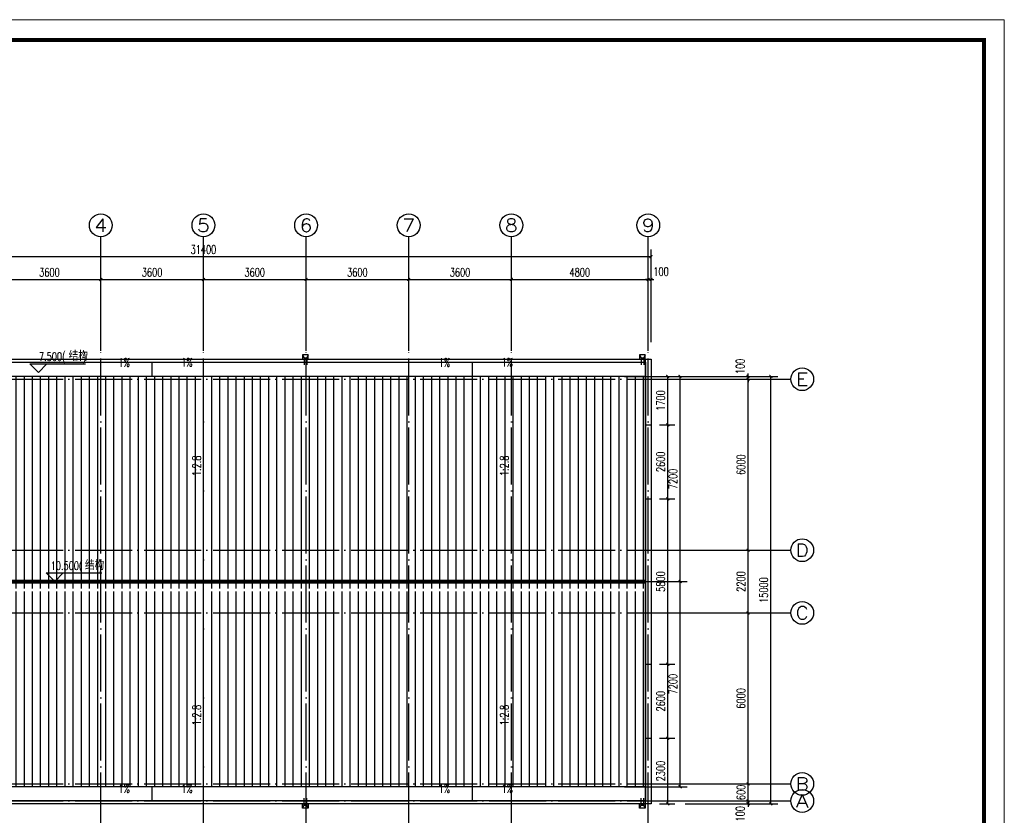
# Model space of a CAD drawing. Extents: x 88237 to 730297, y -11868 to 107702.
# Tile 22 of 51: x 391336 to 425869, y 56884 to 84802. Entities that reach past the tile are written whole.
import ezdxf
from ezdxf.enums import TextEntityAlignment as Align

# ---------------------------------------------------------------- set-up
doc = ezdxf.new("R2010")
doc.units = 0
doc.header["$LTSCALE"] = 1000
doc.header["$MEASUREMENT"] = 0
doc.linetypes.add('DOTE', pattern=[2.42, 2, -0.2, 0.02, -0.2])
for name, color, linetype in [('AXIS', 3, 'Continuous'), ('AXIS_TEXT', 7, 'Continuous'), ('DIM_ELEV', 3, 'Continuous'), ('DIM_SYMB', 3, 'Continuous'), ('DOTE', 1, 'DOTE'), ('PUB_DIM', 3, 'Continuous'), ('PUB_HATCH', 8, 'Continuous'), ('PUB_TEXT', 7, 'Continuous'), ('STAIR', 4, 'Continuous'), ('图框', 7, 'Continuous')]:
    doc.layers.add(name, color=color, linetype=linetype)
doc.styles.add('_TCH_AXIS', font='COMPLEX', dxfattribs={"bigfont": 'GBCBIG'})
doc.styles.add('_TCH_DIM', font='SIMPLEX', dxfattribs={"bigfont": 'GBCBIG'})
doc.styles.add('_TCH_DIM_T3', font='SIMPLEX', dxfattribs={"width": 0.705882, "bigfont": 'GBCBIG'})
doc.styles.add('COMPLEX', font='COMPLEX')
doc.dimstyles.new('_TCH_ARCH&&100', dxfattribs={"dimtxt": 297.5, "dimasz": 100, "dimexe": 250, "dimexo": 300, "dimgap": 100, "dimtad": 1, "dimdec": 0, "dimzin": 0, "dimdsep": 46, "dimtxsty": '_TCH_DIM_T3', "dimblk": 'ARCHTICK', "dimcen": 0.09, "dimclrt": 7, "dimazin": 2, "dimtfac": 1, "dimtdec": 0, "dimtix": 1, "dimtmove": 2, "dimatfit": 3, "dimfxl": 1, "dimtolj": 1, "dimtzin": 0, "dimarcsym": 0})

# ---------------------------------------------------------------- blocks, each defined once
blk = doc.blocks.new('sd1')
at = {"layer": 'STAIR'}
for p, q in [((0, 0), (50, -100)), ((200, 0), (150, -100)), ((50, -100), (50, -350)), ((50, -100), (150, -100)), ((150, -100), (150, -350))]:
    blk.add_line(p, q, dxfattribs=at)
blk.add_lwpolyline([(150, -150), (200, -150), (200, 0), (0, 0), (0, -150), (150, -150)], dxfattribs=at)
blk = doc.blocks.new('_ArchTick')
at = {"color": 0, "linetype": 'ByBlock', "const_width": 0.4}
blk.add_lwpolyline([(-0.5, -0.5), (0.5, 0.5)], dxfattribs=at)
blk = doc.blocks.new('*D269')
at = {"layer": 'Defpoints', "color": 0}
for p in [(413480, 72287), (414066, 72287), (413480, 70587)]:
    blk.add_point(p, dxfattribs=at)
at = {"layer": 'PUB_DIM', "color": 0, "lineweight": -2}
for p, q in [((413780, 72287), (414316, 72287)), ((414066, 70587), (414066, 72287)), ((413780, 70587), (414316, 70587))]:
    blk.add_line(p, q, dxfattribs=at)
at = {"layer": 'PUB_DIM', "color": 0, "lineweight": -2, "xscale": 100, "yscale": 100, "zscale": 100}
for p, rotation in [((414066, 72287), 90), ((414066, 70587), 270)]:
    blk.add_blockref('_ArchTick', p, dxfattribs=dict(at, rotation=rotation))
at = {"layer": 'PUB_DIM', "color": 7, "insert": (413817, 71437), "char_height": 297.5, "attachment_point": 5, "rotation": 90, "style": '_TCH_DIM_T3'}
blk.add_mtext('\\A1;1700', dxfattribs=at)
blk = doc.blocks.new('*D270')
at = {"layer": 'Defpoints', "color": 0}
for p in [(413480, 70587), (414066, 70587), (413480, 67987)]:
    blk.add_point(p, dxfattribs=at)
at = {"layer": 'PUB_DIM', "color": 0, "lineweight": -2}
for p, q in [((413780, 70587), (414316, 70587)), ((414066, 67987), (414066, 70587)), ((413780, 67987), (414316, 67987))]:
    blk.add_line(p, q, dxfattribs=at)
at = {"layer": 'PUB_DIM', "color": 0, "lineweight": -2, "xscale": 100, "yscale": 100, "zscale": 100}
for p, rotation in [((414066, 70587), 90), ((414066, 67987), 270)]:
    blk.add_blockref('_ArchTick', p, dxfattribs=dict(at, rotation=rotation))
at = {"layer": 'PUB_DIM', "color": 7, "insert": (413817, 69287), "char_height": 297.5, "attachment_point": 5, "rotation": 90, "style": '_TCH_DIM_T3'}
blk.add_mtext('\\A1;2600', dxfattribs=at)
blk = doc.blocks.new('*D271')
at = {"layer": 'Defpoints', "color": 0}
for p in [(413480, 67987), (414066, 67987), (413480, 62187)]:
    blk.add_point(p, dxfattribs=at)
at = {"layer": 'PUB_DIM', "color": 0, "lineweight": -2}
for p, q in [((413780, 67987), (414316, 67987)), ((414066, 62187), (414066, 67987)), ((413780, 62187), (414316, 62187))]:
    blk.add_line(p, q, dxfattribs=at)
at = {"layer": 'PUB_DIM', "color": 0, "lineweight": -2, "xscale": 100, "yscale": 100, "zscale": 100}
for p, rotation in [((414066, 67987), 90), ((414066, 62187), 270)]:
    blk.add_blockref('_ArchTick', p, dxfattribs=dict(at, rotation=rotation))
at = {"layer": 'PUB_DIM', "color": 7, "insert": (413817, 65087), "char_height": 297.5, "attachment_point": 5, "rotation": 90, "style": '_TCH_DIM_T3'}
blk.add_mtext('\\A1;5800', dxfattribs=at)
blk = doc.blocks.new('*D272')
at = {"layer": 'Defpoints', "color": 0}
for p in [(413480, 62187), (414066, 62187), (413480, 59587)]:
    blk.add_point(p, dxfattribs=at)
at = {"layer": 'PUB_DIM', "color": 0, "lineweight": -2}
for p, q in [((413780, 62187), (414316, 62187)), ((414066, 59587), (414066, 62187)), ((413780, 59587), (414316, 59587))]:
    blk.add_line(p, q, dxfattribs=at)
at = {"layer": 'PUB_DIM', "color": 0, "lineweight": -2, "xscale": 100, "yscale": 100, "zscale": 100}
for p, rotation in [((414066, 62187), 90), ((414066, 59587), 270)]:
    blk.add_blockref('_ArchTick', p, dxfattribs=dict(at, rotation=rotation))
at = {"layer": 'PUB_DIM', "color": 7, "insert": (413817, 60887), "char_height": 297.5, "attachment_point": 5, "rotation": 90, "style": '_TCH_DIM_T3'}
blk.add_mtext('\\A1;2600', dxfattribs=at)
blk = doc.blocks.new('*D273')
at = {"layer": 'Defpoints', "color": 0}
for p in [(413480, 59587), (414066, 59587), (413480, 57287)]:
    blk.add_point(p, dxfattribs=at)
at = {"layer": 'PUB_DIM', "color": 0, "lineweight": -2}
for p, q in [((413780, 59587), (414316, 59587)), ((414066, 57287), (414066, 59587)), ((413780, 57287), (414316, 57287))]:
    blk.add_line(p, q, dxfattribs=at)
at = {"layer": 'PUB_DIM', "color": 0, "lineweight": -2, "xscale": 100, "yscale": 100, "zscale": 100}
for p, rotation in [((414066, 59587), 90), ((414066, 57287), 270)]:
    blk.add_blockref('_ArchTick', p, dxfattribs=dict(at, rotation=rotation))
at = {"layer": 'PUB_DIM', "color": 7, "insert": (413817, 58437), "char_height": 297.5, "attachment_point": 5, "rotation": 90, "style": '_TCH_DIM_T3'}
blk.add_mtext('\\A1;2300', dxfattribs=at)
blk = doc.blocks.new('*D274')
at = {"layer": 'Defpoints', "color": 0}
for p in [(412252, 72287), (414498, 72287), (412252, 65087)]:
    blk.add_point(p, dxfattribs=at)
at = {"layer": 'PUB_DIM', "color": 0, "lineweight": -2}
for p, q in [((412552, 72287), (414748, 72287)), ((414498, 65087), (414498, 72287)), ((412552, 65087), (414748, 65087))]:
    blk.add_line(p, q, dxfattribs=at)
at = {"layer": 'PUB_DIM', "color": 0, "lineweight": -2, "xscale": 100, "yscale": 100, "zscale": 100}
for p, rotation in [((414498, 72287), 90), ((414498, 65087), 270)]:
    blk.add_blockref('_ArchTick', p, dxfattribs=dict(at, rotation=rotation))
at = {"layer": 'PUB_DIM', "color": 7, "insert": (414249, 68687), "char_height": 297.5, "attachment_point": 5, "rotation": 90, "style": '_TCH_DIM_T3'}
blk.add_mtext('\\A1;7200', dxfattribs=at)
blk = doc.blocks.new('*D275')
at = {"layer": 'Defpoints', "color": 0}
for p in [(412252, 65087), (414498, 65087), (412252, 57887)]:
    blk.add_point(p, dxfattribs=at)
at = {"layer": 'PUB_DIM', "color": 0, "lineweight": -2}
for p, q in [((412552, 65087), (414748, 65087)), ((414498, 57887), (414498, 65087)), ((412552, 57887), (414748, 57887))]:
    blk.add_line(p, q, dxfattribs=at)
at = {"layer": 'PUB_DIM', "color": 0, "lineweight": -2, "xscale": 100, "yscale": 100, "zscale": 100}
for p, rotation in [((414498, 65087), 90), ((414498, 57887), 270)]:
    blk.add_blockref('_ArchTick', p, dxfattribs=dict(at, rotation=rotation))
at = {"layer": 'PUB_DIM', "color": 7, "insert": (414249, 61487), "char_height": 297.5, "attachment_point": 5, "rotation": 90, "style": '_TCH_DIM_T3'}
blk.add_mtext('\\A1;7200', dxfattribs=at)
blk = doc.blocks.new('*D276')
at = {"layer": 'AXIS', "color": 0, "lineweight": -2}
for p, q in [((414680, 57387), (417130, 57387)), ((416880, 57387), (416880, 57487)), ((416880, 57287), (416880, 57387)), ((414680, 57287), (417130, 57287)), ((416880, 57287), (416880, 57187))]:
    blk.add_line(p, q, dxfattribs=at)
at = {"layer": 'Defpoints', "color": 0}
for p in [(414380, 57387), (416880, 57387), (414380, 57287)]:
    blk.add_point(p, dxfattribs=at)
at = {"layer": 'AXIS', "color": 0, "lineweight": -2, "xscale": 100, "yscale": 100, "zscale": 100}
for p, rotation in [((416880, 57387), 270), ((416880, 57287), 90)]:
    blk.add_blockref('_ArchTick', p, dxfattribs=dict(at, rotation=rotation))
at = {"layer": 'AXIS', "color": 7, "insert": (416605, 56937), "char_height": 297.5, "attachment_point": 5, "rotation": 90, "style": '_TCH_DIM_T3'}
blk.add_mtext('\\A1;100', dxfattribs=at)
blk = doc.blocks.new('*D277')
at = {"layer": 'AXIS', "color": 0, "lineweight": -2}
for p, q in [((416880, 57987), (416880, 58087)), ((414680, 57987), (417130, 57987)), ((416880, 57387), (416880, 57987)), ((414680, 57387), (417130, 57387)), ((416880, 57387), (416880, 57287))]:
    blk.add_line(p, q, dxfattribs=at)
at = {"layer": 'Defpoints', "color": 0}
for p in [(414380, 57987), (416880, 57987), (414380, 57387)]:
    blk.add_point(p, dxfattribs=at)
at = {"layer": 'AXIS', "color": 0, "lineweight": -2, "xscale": 100, "yscale": 100, "zscale": 100}
for p, rotation in [((416880, 57987), 270), ((416880, 57387), 90)]:
    blk.add_blockref('_ArchTick', p, dxfattribs=dict(at, rotation=rotation))
at = {"layer": 'AXIS', "color": 7, "insert": (416631, 57687), "char_height": 297.5, "attachment_point": 5, "rotation": 90, "style": '_TCH_DIM_T3'}
blk.add_mtext('\\A1;600', dxfattribs=at)
blk = doc.blocks.new('*D278')
at = {"layer": 'AXIS', "color": 0, "lineweight": -2}
for p, q in [((414680, 63987), (417130, 63987)), ((416880, 57987), (416880, 63987)), ((414680, 57987), (417130, 57987))]:
    blk.add_line(p, q, dxfattribs=at)
at = {"layer": 'Defpoints', "color": 0}
for p in [(414380, 63987), (416880, 63987), (414380, 57987)]:
    blk.add_point(p, dxfattribs=at)
at = {"layer": 'AXIS', "color": 0, "lineweight": -2, "xscale": 100, "yscale": 100, "zscale": 100}
for p, rotation in [((416880, 63987), 90), ((416880, 57987), 270)]:
    blk.add_blockref('_ArchTick', p, dxfattribs=dict(at, rotation=rotation))
at = {"layer": 'AXIS', "color": 7, "insert": (416631, 60987), "char_height": 297.5, "attachment_point": 5, "rotation": 90, "style": '_TCH_DIM_T3'}
blk.add_mtext('\\A1;6000', dxfattribs=at)
blk = doc.blocks.new('*D279')
at = {"layer": 'AXIS', "color": 0, "lineweight": -2}
for p, q in [((414680, 66187), (417130, 66187)), ((416880, 63987), (416880, 66187)), ((414680, 63987), (417130, 63987))]:
    blk.add_line(p, q, dxfattribs=at)
at = {"layer": 'Defpoints', "color": 0}
for p in [(414380, 66187), (416880, 66187), (414380, 63987)]:
    blk.add_point(p, dxfattribs=at)
at = {"layer": 'AXIS', "color": 0, "lineweight": -2, "xscale": 100, "yscale": 100, "zscale": 100}
for p, rotation in [((416880, 66187), 90), ((416880, 63987), 270)]:
    blk.add_blockref('_ArchTick', p, dxfattribs=dict(at, rotation=rotation))
at = {"layer": 'AXIS', "color": 7, "insert": (416631, 65087), "char_height": 297.5, "attachment_point": 5, "rotation": 90, "style": '_TCH_DIM_T3'}
blk.add_mtext('\\A1;2200', dxfattribs=at)
blk = doc.blocks.new('*D280')
at = {"layer": 'AXIS', "color": 0, "lineweight": -2}
for p, q in [((414680, 72187), (417130, 72187)), ((416880, 66187), (416880, 72187)), ((414680, 66187), (417130, 66187))]:
    blk.add_line(p, q, dxfattribs=at)
at = {"layer": 'Defpoints', "color": 0}
for p in [(414380, 72187), (416880, 72187), (414380, 66187)]:
    blk.add_point(p, dxfattribs=at)
at = {"layer": 'AXIS', "color": 0, "lineweight": -2, "xscale": 100, "yscale": 100, "zscale": 100}
for p, rotation in [((416880, 72187), 90), ((416880, 66187), 270)]:
    blk.add_blockref('_ArchTick', p, dxfattribs=dict(at, rotation=rotation))
at = {"layer": 'AXIS', "color": 7, "insert": (416631, 69187), "char_height": 297.5, "attachment_point": 5, "rotation": 90, "style": '_TCH_DIM_T3'}
blk.add_mtext('\\A1;6000', dxfattribs=at)
blk = doc.blocks.new('*D281')
at = {"layer": 'AXIS', "color": 0, "lineweight": -2}
for p, q in [((414680, 72287), (417130, 72287)), ((414680, 72187), (417130, 72187)), ((416880, 72287), (416880, 72387)), ((416880, 72187), (416880, 72287)), ((416880, 72187), (416880, 72087))]:
    blk.add_line(p, q, dxfattribs=at)
at = {"layer": 'Defpoints', "color": 0}
for p in [(414380, 72287), (414380, 72187), (416880, 72287)]:
    blk.add_point(p, dxfattribs=at)
at = {"layer": 'AXIS', "color": 0, "lineweight": -2, "xscale": 100, "yscale": 100, "zscale": 100}
for p, rotation in [((416880, 72287), 270), ((416880, 72187), 90)]:
    blk.add_blockref('_ArchTick', p, dxfattribs=dict(at, rotation=rotation))
at = {"layer": 'AXIS', "color": 7, "insert": (416605, 72637), "char_height": 297.5, "attachment_point": 5, "rotation": 90, "style": '_TCH_DIM_T3'}
blk.add_mtext('\\A1;100', dxfattribs=at)
blk = doc.blocks.new('*D282')
at = {"layer": 'AXIS', "color": 0, "lineweight": -2}
for p, q in [((414680, 72287), (417930, 72287)), ((417680, 57287), (417680, 72287)), ((414680, 57287), (417930, 57287))]:
    blk.add_line(p, q, dxfattribs=at)
at = {"layer": 'Defpoints', "color": 0}
for p in [(414380, 72287), (417680, 72287), (414380, 57287)]:
    blk.add_point(p, dxfattribs=at)
at = {"layer": 'AXIS', "color": 0, "lineweight": -2, "xscale": 100, "yscale": 100, "zscale": 100}
for p, rotation in [((417680, 72287), 90), ((417680, 57287), 270)]:
    blk.add_blockref('_ArchTick', p, dxfattribs=dict(at, rotation=rotation))
at = {"layer": 'AXIS', "color": 7, "insert": (417431, 64787), "char_height": 297.5, "attachment_point": 5, "rotation": 90, "style": '_TCH_DIM_T3'}
blk.add_mtext('\\A1;15000', dxfattribs=at)
blk = doc.blocks.new('*D293')
at = {"layer": 'AXIS', "color": 0, "lineweight": -2}
for p, q in [((390580, 73487), (390580, 75937)), ((390580, 75687), (394180, 75687)), ((394180, 73487), (394180, 75937))]:
    blk.add_line(p, q, dxfattribs=at)
at = {"layer": 'Defpoints', "color": 0}
for p in [(394180, 75687), (390580, 73187), (394180, 73187)]:
    blk.add_point(p, dxfattribs=at)
at = {"layer": 'AXIS', "color": 0, "lineweight": -2, "xscale": 100, "yscale": 100, "zscale": 100, "rotation": 180}
blk.add_blockref('_ArchTick', (390580, 75687), dxfattribs=at)
at = {"layer": 'AXIS', "color": 0, "lineweight": -2, "xscale": 100, "yscale": 100, "zscale": 100}
blk.add_blockref('_ArchTick', (394180, 75687), dxfattribs=at)
at = {"layer": 'AXIS', "color": 7, "insert": (392380, 75936), "char_height": 297.5, "attachment_point": 5, "style": '_TCH_DIM_T3'}
blk.add_mtext('\\A1;3600', dxfattribs=at)
blk = doc.blocks.new('*D294')
at = {"layer": 'AXIS', "color": 0, "lineweight": -2}
for p, q in [((394180, 73487), (394180, 75937)), ((394180, 75687), (397780, 75687)), ((397780, 73487), (397780, 75937))]:
    blk.add_line(p, q, dxfattribs=at)
at = {"layer": 'Defpoints', "color": 0}
for p in [(397780, 75687), (394180, 73187), (397780, 73187)]:
    blk.add_point(p, dxfattribs=at)
at = {"layer": 'AXIS', "color": 0, "lineweight": -2, "xscale": 100, "yscale": 100, "zscale": 100, "rotation": 180}
blk.add_blockref('_ArchTick', (394180, 75687), dxfattribs=at)
at = {"layer": 'AXIS', "color": 0, "lineweight": -2, "xscale": 100, "yscale": 100, "zscale": 100}
blk.add_blockref('_ArchTick', (397780, 75687), dxfattribs=at)
at = {"layer": 'AXIS', "color": 7, "insert": (395980, 75936), "char_height": 297.5, "attachment_point": 5, "style": '_TCH_DIM_T3'}
blk.add_mtext('\\A1;3600', dxfattribs=at)
blk = doc.blocks.new('*D295')
at = {"layer": 'AXIS', "color": 0, "lineweight": -2}
for p, q in [((397780, 73487), (397780, 75937)), ((397780, 75687), (401380, 75687)), ((401380, 73487), (401380, 75937))]:
    blk.add_line(p, q, dxfattribs=at)
at = {"layer": 'Defpoints', "color": 0}
for p in [(401380, 75687), (397780, 73187), (401380, 73187)]:
    blk.add_point(p, dxfattribs=at)
at = {"layer": 'AXIS', "color": 0, "lineweight": -2, "xscale": 100, "yscale": 100, "zscale": 100, "rotation": 180}
blk.add_blockref('_ArchTick', (397780, 75687), dxfattribs=at)
at = {"layer": 'AXIS', "color": 0, "lineweight": -2, "xscale": 100, "yscale": 100, "zscale": 100}
blk.add_blockref('_ArchTick', (401380, 75687), dxfattribs=at)
at = {"layer": 'AXIS', "color": 7, "insert": (399580, 75936), "char_height": 297.5, "attachment_point": 5, "style": '_TCH_DIM_T3'}
blk.add_mtext('\\A1;3600', dxfattribs=at)
blk = doc.blocks.new('*D296')
at = {"layer": 'AXIS', "color": 0, "lineweight": -2}
for p, q in [((401380, 73487), (401380, 75937)), ((401380, 75687), (404980, 75687)), ((404980, 73487), (404980, 75937))]:
    blk.add_line(p, q, dxfattribs=at)
at = {"layer": 'Defpoints', "color": 0}
for p in [(404980, 75687), (401380, 73187), (404980, 73187)]:
    blk.add_point(p, dxfattribs=at)
at = {"layer": 'AXIS', "color": 0, "lineweight": -2, "xscale": 100, "yscale": 100, "zscale": 100, "rotation": 180}
blk.add_blockref('_ArchTick', (401380, 75687), dxfattribs=at)
at = {"layer": 'AXIS', "color": 0, "lineweight": -2, "xscale": 100, "yscale": 100, "zscale": 100}
blk.add_blockref('_ArchTick', (404980, 75687), dxfattribs=at)
at = {"layer": 'AXIS', "color": 7, "insert": (403180, 75936), "char_height": 297.5, "attachment_point": 5, "style": '_TCH_DIM_T3'}
blk.add_mtext('\\A1;3600', dxfattribs=at)
blk = doc.blocks.new('*D297')
at = {"layer": 'AXIS', "color": 0, "lineweight": -2}
for p, q in [((404980, 73487), (404980, 75937)), ((404980, 75687), (408580, 75687)), ((408580, 73487), (408580, 75937))]:
    blk.add_line(p, q, dxfattribs=at)
at = {"layer": 'Defpoints', "color": 0}
for p in [(408580, 75687), (404980, 73187), (408580, 73187)]:
    blk.add_point(p, dxfattribs=at)
at = {"layer": 'AXIS', "color": 0, "lineweight": -2, "xscale": 100, "yscale": 100, "zscale": 100, "rotation": 180}
blk.add_blockref('_ArchTick', (404980, 75687), dxfattribs=at)
at = {"layer": 'AXIS', "color": 0, "lineweight": -2, "xscale": 100, "yscale": 100, "zscale": 100}
blk.add_blockref('_ArchTick', (408580, 75687), dxfattribs=at)
at = {"layer": 'AXIS', "color": 7, "insert": (406780, 75936), "char_height": 297.5, "attachment_point": 5, "style": '_TCH_DIM_T3'}
blk.add_mtext('\\A1;3600', dxfattribs=at)
blk = doc.blocks.new('*D298')
at = {"layer": 'AXIS', "color": 0, "lineweight": -2}
for p, q in [((408580, 73487), (408580, 75937)), ((408580, 75687), (413380, 75687)), ((413380, 73487), (413380, 75937))]:
    blk.add_line(p, q, dxfattribs=at)
at = {"layer": 'Defpoints', "color": 0}
for p in [(413380, 75687), (408580, 73187), (413380, 73187)]:
    blk.add_point(p, dxfattribs=at)
at = {"layer": 'AXIS', "color": 0, "lineweight": -2, "xscale": 100, "yscale": 100, "zscale": 100, "rotation": 180}
blk.add_blockref('_ArchTick', (408580, 75687), dxfattribs=at)
at = {"layer": 'AXIS', "color": 0, "lineweight": -2, "xscale": 100, "yscale": 100, "zscale": 100}
blk.add_blockref('_ArchTick', (413380, 75687), dxfattribs=at)
at = {"layer": 'AXIS', "color": 7, "insert": (410980, 75936), "char_height": 297.5, "attachment_point": 5, "style": '_TCH_DIM_T3'}
blk.add_mtext('\\A1;4800', dxfattribs=at)
blk = doc.blocks.new('*D299')
at = {"layer": 'AXIS', "color": 0, "lineweight": -2}
for p, q in [((413380, 75687), (413280, 75687)), ((413380, 73487), (413380, 75937)), ((413380, 75687), (413480, 75687)), ((413480, 73487), (413480, 75937)), ((413480, 75687), (413580, 75687))]:
    blk.add_line(p, q, dxfattribs=at)
at = {"layer": 'Defpoints', "color": 0}
for p in [(413480, 75687), (413380, 73187), (413480, 73187)]:
    blk.add_point(p, dxfattribs=at)
at = {"layer": 'AXIS', "color": 0, "lineweight": -2, "xscale": 100, "yscale": 100, "zscale": 100}
blk.add_blockref('_ArchTick', (413380, 75687), dxfattribs=at)
at = {"layer": 'AXIS', "color": 0, "lineweight": -2, "xscale": 100, "yscale": 100, "zscale": 100, "rotation": 180}
blk.add_blockref('_ArchTick', (413480, 75687), dxfattribs=at)
at = {"layer": 'AXIS', "color": 7, "insert": (413830, 75962), "char_height": 297.5, "attachment_point": 5, "style": '_TCH_DIM_T3'}
blk.add_mtext('\\A1;100', dxfattribs=at)
blk = doc.blocks.new('*D300')
at = {"layer": 'AXIS', "color": 0, "lineweight": -2}
for p, q in [((382080, 73487), (382080, 76737)), ((413480, 73487), (413480, 76737)), ((382080, 76487), (413480, 76487))]:
    blk.add_line(p, q, dxfattribs=at)
at = {"layer": 'Defpoints', "color": 0}
for p in [(413480, 76487), (382080, 73187), (413480, 73187)]:
    blk.add_point(p, dxfattribs=at)
at = {"layer": 'AXIS', "color": 0, "lineweight": -2, "xscale": 100, "yscale": 100, "zscale": 100, "rotation": 180}
blk.add_blockref('_ArchTick', (382080, 76487), dxfattribs=at)
at = {"layer": 'AXIS', "color": 0, "lineweight": -2, "xscale": 100, "yscale": 100, "zscale": 100}
blk.add_blockref('_ArchTick', (413480, 76487), dxfattribs=at)
at = {"layer": 'AXIS', "color": 7, "insert": (397780, 76736), "char_height": 297.5, "attachment_point": 5, "style": '_TCH_DIM_T3'}
blk.add_mtext('\\A1;31400', dxfattribs=at)
blk = doc.blocks.new('_AXISO')
blk.add_circle((0, 0), 0.5)
at = {"layer": 'AXIS_TEXT', "style": 'COMPLEX', "width": 1.041667}
blk.add_attdef('A', text='', height=0.56, dxfattribs=at).set_placement((-0.25, -0.28), (0.25, -0.28), align=Align.FIT)
blk = doc.blocks.new('d4trtg')
at = {"lineweight": 0}
for p, q in [((653868.4, 3902577.3), (658071.2, 3902577.3)), ((658071.2, 3902577.3), (658071.2, 3899605.3))]:
    blk.add_line(p, q, dxfattribs=at)
at = {"lineweight": 0, "const_width": 10}
blk.add_lwpolyline([(654118.6, 3902527.3), (658021.2, 3902527.3), (658021.2, 3899655.4), (654118.6, 3899655.4)], close=True, dxfattribs=at)

msp = doc.modelspace()

# ---------------------------------------------------------------- hatches: boundary and pattern name
h = msp.add_hatch()
h.set_pattern_fill('ANSI31', color=251, scale=180, angle=45, style=0)
h.set_pattern_definition([(90, (339778.9, -227399.5), (-285.75, 9e-14), [])])
h.paths.add_polyline_path([(413280.2, 72287.4), (382280.2, 72287.4), (382280.2, 64837.4), (413280.2, 64837.4)])
h = msp.add_hatch()
h.set_pattern_fill('ANSI31', color=251, scale=180, angle=45, style=0)
h.set_pattern_definition([(270, (339778.9, 356974.3), (-285.75, -9e-14), [])])
h.paths.add_polyline_path([(413280.2, 57887.4), (382280.2, 57887.4), (382280.2, 64737.4), (413280.2, 64737.4)])

# ---------------------------------------------------------------- linework, layer by layer
for p, q in [((413280.2, 57287.4), (413280.2, 72887.4)), ((382280.2, 72287.4), (413280.2, 72287.4)), ((413280.2, 72287.4), (413280.2, 70287.4)), ((413280.2, 70587.4), (413480.2, 70587.4)), ((413280.2, 67987.4), (413480.2, 67987.4)), ((382280.2, 65137.4), (413280.2, 65137.4)), ((382280.2, 65087.4), (413280.2, 65087.4)), ((382280.2, 65037.4), (413280.2, 65037.4)), ((413280.2, 62187.4), (413480.2, 62187.4)), ((413280.2, 59587.4), (413480.2, 59587.4)), ((413280.2, 57887.4), (382280.2, 57887.4)), ((413480.2, 57287.4), (413280.2, 57287.4))]:
    msp.add_line(p, q)
for points in [[(382080.2, 72887.4), (413480.2, 72887.4), (413480.2, 57287.4), (382080.2, 57287.4)], [(382280.2, 72787.4), (413280.2, 72787.4), (413280.2, 57387.4), (382280.2, 57387.4)]]:
    msp.add_lwpolyline(points, close=True)
msp.add_lwpolyline([(413280.2, 57887.4), (382280.2, 57887.4), (382280.2, 72287.4), (413280.2, 72287.4), (413280.2, 57887.4)])
at = {"layer": 'AXIS'}
for p, q in [((394180.2, 73187.4), (394180.2, 77187.4)), ((397780.2, 73187.4), (397780.2, 77187.4)), ((401380.2, 73187.4), (401380.2, 77187.4)), ((404980.2, 73187.4), (404980.2, 77187.4)), ((408580.2, 73187.4), (408580.2, 77187.4)), ((413380.2, 73187.4), (413380.2, 77187.4)), ((414380.2, 72187.4), (418380.2, 72187.4)), ((414380.2, 66187.4), (418380.2, 66187.4)), ((414380.2, 63987.4), (418380.2, 63987.4)), ((414380.2, 57987.4), (418380.2, 57987.4)), ((414380.2, 57387.4), (418380.2, 57387.4))]:
    msp.add_line(p, q, dxfattribs=at)
at = {"layer": 'DIM_ELEV'}
for p, q in [((391992.3, 72426.5), (391692.3, 72726.5)), ((391692.3, 72726.5), (393643.7, 72726.5)), ((391992.3, 72426.5), (392292.3, 72726.5)), ((392564.3, 65087.4), (392264.3, 65387.4)), ((392264.3, 65387.4), (394215.6, 65387.4)), ((392564.3, 65087.4), (392864.3, 65387.4))]:
    msp.add_line(p, q, dxfattribs=at)
at = {"layer": 'DIM_SYMB'}
for points in [[(395612.9, 72519.3, 0, 0, 0), (394630.4, 72519.3, 80, 0, 0), (394330.4, 72519.3, 0, 0, 0)], [(396531.7, 72524.6, 0, 0, 0), (397514.2, 72524.6, 80, 0, 0), (397814.2, 72524.6, 0, 0, 0)], [(406846.6, 72519.3, 0, 0, 0), (405864.1, 72519.3, 80, 0, 0), (405564.1, 72519.3, 0, 0, 0)], [(407765.3, 72524.6, 0, 0, 0), (408747.8, 72524.6, 80, 0, 0), (409047.8, 72524.6, 0, 0, 0)], [(397796.5, 68519.8, 0, 0, 0), (397796.5, 69502.3, 80, 0, 0), (397796.5, 69802.3, 0, 0, 0)], [(408588.8, 68519.8, 0, 0, 0), (408588.8, 69502.3, 80, 0, 0), (408588.8, 69802.3, 0, 0, 0)], [(397796.5, 61055, 0, 0, 0), (397796.5, 60072.5, 80, 0, 0), (397796.5, 59772.5, 0, 0, 0)], [(408588.8, 61055, 0, 0, 0), (408588.8, 60072.5, 80, 0, 0), (408588.8, 59772.5, 0, 0, 0)], [(395612.9, 57569, 0, 0, 0), (394630.4, 57569, 80, 0, 0), (394330.4, 57569, 0, 0, 0)], [(396531.7, 57563.7, 0, 0, 0), (397514.2, 57563.7, 80, 0, 0), (397814.2, 57563.7, 0, 0, 0)], [(406846.6, 57569, 0, 0, 0), (405864.1, 57569, 80, 0, 0), (405564.1, 57569, 0, 0, 0)], [(407765.3, 57563.7, 0, 0, 0), (408747.8, 57563.7, 80, 0, 0), (409047.8, 57563.7, 0, 0, 0)]]:
    msp.add_lwpolyline(points, format="xyseb", dxfattribs=at)
at = {"layer": 'DOTE'}
for p, q in [((394180.2, 56387.4), (394180.2, 73187.4)), ((397780.2, 56387.4), (397780.2, 73187.4)), ((401380.2, 56387.4), (401380.2, 73187.4)), ((404980.2, 56387.4), (404980.2, 73187.4)), ((408580.2, 56387.4), (408580.2, 73187.4)), ((413380.2, 56387.4), (413380.2, 73187.4)), ((381180.2, 72187.4), (414380.2, 72187.4)), ((381180.2, 66187.4), (414380.2, 66187.4)), ((381180.2, 63987.4), (414380.2, 63987.4)), ((381180.2, 57987.4), (414380.2, 57987.4)), ((381180.2, 57387.4), (414380.2, 57387.4))]:
    msp.add_line(p, q, dxfattribs=at)
at = {"layer": 'PUB_HATCH'}
for p, q in [((395980.2, 72287.4), (395980.2, 72787.4)), ((407213.8, 72287.4), (407213.8, 72787.4)), ((395980.2, 57387.4), (395980.2, 57887.4)), ((407213.8, 57387.4), (407213.8, 57887.4))]:
    msp.add_line(p, q, dxfattribs=at)

# ---------------------------------------------------------------- block references
at = {"layer": 'AXIS'}
ref = msp.add_blockref('_AXISO', (394180.2, 77587.4), dxfattribs=dict(at, xscale=800, yscale=800, zscale=800))
ref.add_attrib('A', '4', dxfattribs={"layer": 'AXIS_TEXT', "height": 452.5, "style": '_TCH_AXIS', "width": 1.3125}).set_placement((393953.9, 77361.1), (394406.5, 77361.1), align=Align.FIT)
ref = msp.add_blockref('_AXISO', (397780.2, 77587.4), dxfattribs=dict(at, xscale=800, yscale=800, zscale=800))
ref.add_attrib('A', '5', dxfattribs={"layer": 'AXIS_TEXT', "height": 452.5, "style": '_TCH_AXIS', "width": 1.5}).set_placement((397553.9, 77361.1), (398006.5, 77361.1), align=Align.FIT)
ref = msp.add_blockref('_AXISO', (401380.2, 77587.4), dxfattribs=dict(at, xscale=800, yscale=800, zscale=800))
ref.add_attrib('A', '6', dxfattribs={"layer": 'AXIS_TEXT', "height": 452.5, "style": '_TCH_AXIS', "width": 1.5}).set_placement((401153.9, 77361.1), (401606.5, 77361.1), align=Align.FIT)
ref = msp.add_blockref('_AXISO', (404980.2, 77587.4), dxfattribs=dict(at, xscale=800, yscale=800, zscale=800))
ref.add_attrib('A', '7', dxfattribs={"layer": 'AXIS_TEXT', "height": 452.5, "style": '_TCH_AXIS', "width": 1.5}).set_placement((404753.9, 77361.1), (405206.5, 77361.1), align=Align.FIT)
ref = msp.add_blockref('_AXISO', (408580.2, 77587.4), dxfattribs=dict(at, xscale=800, yscale=800, zscale=800))
ref.add_attrib('A', '8', dxfattribs={"layer": 'AXIS_TEXT', "height": 452.5, "style": '_TCH_AXIS', "width": 1.5}).set_placement((408353.9, 77361.1), (408806.5, 77361.1), align=Align.FIT)
ref = msp.add_blockref('_AXISO', (413380.2, 77587.4), dxfattribs=dict(at, xscale=800, yscale=800, zscale=800))
ref.add_attrib('A', '9', dxfattribs={"layer": 'AXIS_TEXT', "height": 452.5, "style": '_TCH_AXIS', "width": 1.5}).set_placement((413153.9, 77361.1), (413606.5, 77361.1), align=Align.FIT)
ref = msp.add_blockref('_AXISO', (418780.2, 72187.4), dxfattribs=dict(at, xscale=800, yscale=800, zscale=800))
ref.add_attrib('A', 'E', dxfattribs={"layer": 'AXIS_TEXT', "height": 452.5, "style": '_TCH_AXIS', "width": 1.3125}).set_placement((418553.9, 71961.1), (419006.5, 71961.1), align=Align.FIT)
ref = msp.add_blockref('_AXISO', (418780.2, 66187.4), dxfattribs=dict(at, xscale=800, yscale=800, zscale=800))
ref.add_attrib('A', 'D', dxfattribs={"layer": 'AXIS_TEXT', "height": 452.5, "style": '_TCH_AXIS', "width": 1.235294}).set_placement((418553.9, 65961.1), (419006.5, 65961.1), align=Align.FIT)
ref = msp.add_blockref('_AXISO', (418780.2, 63987.4), dxfattribs=dict(at, xscale=800, yscale=800, zscale=800))
ref.add_attrib('A', 'C', dxfattribs={"layer": 'AXIS_TEXT', "height": 452.5, "style": '_TCH_AXIS', "width": 1.4}).set_placement((418553.9, 63761.1), (419006.5, 63761.1), align=Align.FIT)
ref = msp.add_blockref('_AXISO', (418780.2, 57987.4), dxfattribs=dict(at, xscale=800, yscale=800, zscale=800))
ref.add_attrib('A', 'B', dxfattribs={"layer": 'AXIS_TEXT', "height": 452.5, "style": '_TCH_AXIS', "width": 1.235294}).set_placement((418553.9, 57761.1), (419006.5, 57761.1), align=Align.FIT)
ref = msp.add_blockref('_AXISO', (418780.2, 57387.4), dxfattribs=dict(at, xscale=800, yscale=800, zscale=800))
ref.add_attrib('A', 'A', dxfattribs={"layer": 'AXIS_TEXT', "height": 452.5, "style": '_TCH_AXIS', "width": 1.166667}).set_placement((418553.9, 57161.1), (419006.5, 57161.1), align=Align.FIT)
at = {"layer": 'STAIR'}
for p in [(401257.6, 73037.4), (413078.4, 73037.4)]:
    msp.add_blockref('sd1', p, dxfattribs=at)
at = {"layer": 'STAIR', "xscale": -1, "rotation": 180}
for p in [(401257.6, 57137.4), (413078.4, 57137.4)]:
    msp.add_blockref('sd1', p, dxfattribs=at)
at = {"layer": '图框', "xscale": 14.14285799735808, "yscale": 14.14285801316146, "zscale": 14.142858}
msp.add_blockref('d4trtg', (-8881139.4, -55108795.5), dxfattribs=at)

# ---------------------------------------------------------------- texts
at = {"layer": 'PUB_TEXT', "style": '_TCH_DIM'}
for p in [(393052.2, 72831.5), (393624.1, 65492.4)]:
    msp.add_text('结构', height=337.59, dxfattribs=at).set_placement(p)
at = {"layer": 'PUB_TEXT', "style": '_TCH_DIM', "width": 0.705882}
for s, p in [('7.500(', (392012.2, 72831.5)), (')', (393543.7, 72831.5)), ('1%%%', (394801.7, 72624.3)), ('1%%%', (397002.9, 72629.6)), ('1%%%', (406035.3, 72624.3)), ('1%%%', (408236.6, 72629.6)), ('10.500(', (392424.1, 65492.4)), (')', (394115.6, 65492.4)), ('1%%%', (394801.7, 57674)), ('1%%%', (397002.9, 57668.7)), ('1%%%', (406035.3, 57674)), ('1%%%', (408236.6, 57668.7))]:
    msp.add_text(s, height=297.5, dxfattribs=at).set_placement(p)
for p in [(397691.5, 68786), (408483.8, 68786), (397691.5, 60038.8), (408483.8, 60038.8)]:
    msp.add_text('1:2.8', height=297.5, rotation=90, dxfattribs=at).set_placement(p)

# ---------------------------------------------------------------- dimensions: what is measured, and where the dimension line sits
at = {"layer": 'AXIS'}
for p1, p2, distance, picture, middle in [((382080.2, 73187.4), (413480.2, 73187.4), 3300, '*D300', (397780.2, 76736.1)), ((390580.2, 73187.4), (394180.2, 73187.4), 2500, '*D293', (392380.2, 75936.1)), ((394180.2, 73187.4), (397780.2, 73187.4), 2500, '*D294', (395980.2, 75936.1)), ((397780.2, 73187.4), (401380.2, 73187.4), 2500, '*D295', (399580.2, 75936.1)), ((401380.2, 73187.4), (404980.2, 73187.4), 2500, '*D296', (403180.2, 75936.1)), ((404980.2, 73187.4), (408580.2, 73187.4), 2500, '*D297', (406780.2, 75936.1)), ((408580.2, 73187.4), (413380.2, 73187.4), 2500, '*D298', (410980.2, 75936.1)), ((414380.2, 57287.4), (414380.2, 72287.4), -3300, '*D282', (417431.4, 64787.4)), ((414380.2, 66187.4), (414380.2, 72187.4), -2500, '*D280', (416631.4, 69187.4)), ((414380.2, 63987.4), (414380.2, 66187.4), -2500, '*D279', (416631.4, 65087.4)), ((414380.2, 57987.4), (414380.2, 63987.4), -2500, '*D278', (416631.4, 60987.4)), ((414380.2, 57387.4), (414380.2, 57987.4), -2500, '*D277', (416631.4, 57687.4))]:
    dim = msp.add_aligned_dim(p1=p1, p2=p2, distance=distance, dimstyle='_TCH_ARCH&&100', dxfattribs=at)
    dim.commit()
    dim.dimension.update_dxf_attribs({"geometry": picture, "text_midpoint": middle})
for base, p1, p2, angle, picture, middle in [((413480.2, 75687.4), (413380.2, 73187.4), (413480.2, 73187.4), 0, '*D299', (413830.2, 75962.4)), ((416880.2, 72287.4), (414380.2, 72187.4), (414380.2, 72287.4), 90, '*D281', (416605.2, 72637.4)), ((416880.2, 57387.4), (414380.2, 57287.4), (414380.2, 57387.4), 90, '*D276', (416605.2, 56937.4))]:
    dim = msp.add_linear_dim(base=base, p1=p1, p2=p2, angle=angle, dimstyle='_TCH_ARCH&&100', dxfattribs=at)
    dim.commit()
    dim.dimension.update_dxf_attribs({"geometry": picture, "text_midpoint": middle, "dimtype": 161})
at = {"layer": 'PUB_DIM'}
for p1, p2, distance, picture, middle in [((412252.1, 65087.4), (412252.1, 72287.4), -2245.5, '*D274', (414248.8, 68687.4)), ((413480.2, 70587.4), (413480.2, 72287.4), -585.6, '*D269', (413817, 71437.4)), ((413480.2, 67987.4), (413480.2, 70587.4), -585.6, '*D270', (413817, 69287.4)), ((413480.2, 62187.4), (413480.2, 67987.4), -585.6, '*D271', (413817, 65087.4)), ((412252.1, 57887.4), (412252.1, 65087.4), -2245.5, '*D275', (414248.8, 61487.4)), ((413480.2, 59587.4), (413480.2, 62187.4), -585.6, '*D272', (413817, 60887.4)), ((413480.2, 57287.4), (413480.2, 59587.4), -585.6, '*D273', (413817, 58437.4))]:
    dim = msp.add_aligned_dim(p1=p1, p2=p2, distance=distance, dimstyle='_TCH_ARCH&&100', dxfattribs=at)
    dim.commit()
    dim.dimension.update_dxf_attribs({"geometry": picture, "text_midpoint": middle})

doc.saveas('drawing.dxf')
